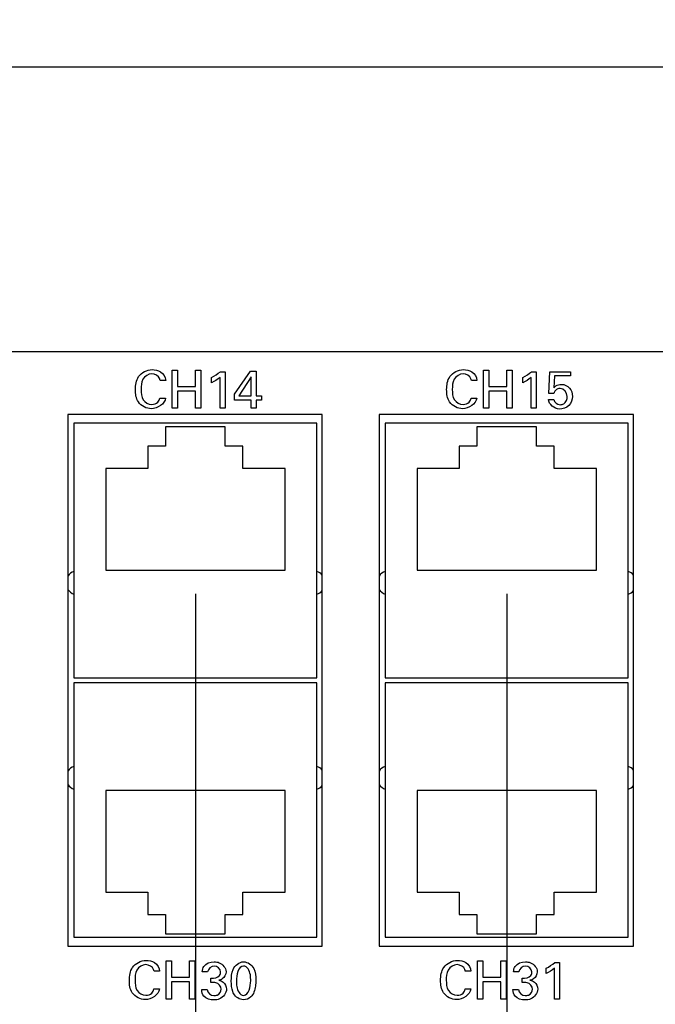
# Model space of a CAD drawing. Header units: inches. Extents: x 0 to 34, y 0 to 22.
# Tile 26 of 54: x 17.9 to 19.6, y 5.9 to 8.5. Entities that reach past the tile are written whole.
import ezdxf

# ---------------------------------------------------------------- set-up
doc = ezdxf.new("R2010")
doc.units = ezdxf.units.IN
doc.header["$LTSCALE"] = 1.87
doc.header["$MEASUREMENT"] = 0
doc.layers.get('0').update_dxf_attribs({"linetype": 'CONTINUOUS'})
doc.layers.add('02___PRT_ALL_AXES', color=7, linetype='CONTINUOUS')
doc.layers.add('DIMENSIONS', color=7, linetype='CONTINUOUS')
doc.styles.get("Standard").update_dxf_attribs({"font": 'txt', "width": 0.8})
doc.dimstyles.new('DIMSTYLE_1', dxfattribs={"dimtxt": 0.125, "dimasz": 0.18, "dimexe": 0.125, "dimexo": 0.0625, "dimgap": 0.0625, "dimtad": 0, "dimtih": 1, "dimtoh": 1, "dimdec": 3, "dimzin": 4, "dimdsep": 46, "dimtxsty": 'STANDARD', "dimblk": '_FILLED', "dimblk1": '_FILLED', "dimblk2": '_FILLED', "dimcen": 0.09, "dimadec": 0, "dimazin": 0, "dimtp": 0.001, "dimtm": 0.001, "dimtfac": 1, "dimtdec": 3, "dimtofl": 0, "dimtmove": 0, "dimatfit": 3, "dimldrblk": '_FILLED', "dimfxl": 1, "dimtolj": 1, "dimtzin": 4, "dimarcsym": 0})
doc.dimstyles.new('DIMSTYLE_2', dxfattribs={"dimtxt": 0.125, "dimasz": 0.18, "dimexe": 0.125, "dimexo": 0.0625, "dimgap": 0.03125, "dimtad": 0, "dimtih": 1, "dimtoh": 1, "dimdec": 3, "dimzin": 4, "dimdsep": 46, "dimtxsty": 'STANDARD', "dimblk": '_FILLED', "dimblk1": '_FILLED', "dimblk2": '_FILLED', "dimcen": 0.09, "dimadec": 0, "dimazin": 0, "dimtp": 0.001, "dimtm": 0.001, "dimtfac": 1, "dimtdec": 3, "dimtofl": 0, "dimtmove": 0, "dimatfit": 3, "dimldrblk": '_FILLED', "dimfxl": 1, "dimtolj": 1, "dimtzin": 4, "dimarcsym": 0})

# ---------------------------------------------------------------- blocks, each defined once
blk = doc.blocks.new('_FILLED')
at = {"color": 0, "linetype": 'BYBLOCK'}
blk.add_solid([(0, 0), (-1, 0.174), (-1, -0.174)], dxfattribs=at)
blk = doc.blocks.new('*D11')
at = {"layer": 'DIMENSIONS', "color": 2, "linetype": 'CONTINUOUS'}
for p, q in [((3.0744, 6.8026), (3.0744, 8.4801)), ((22.0744, 6.8026), (22.0744, 8.4801)), ((3.0744, 8.3551), (11.6994, 8.3551)), ((22.0744, 8.3551), (13.4494, 8.3551))]:
    blk.add_line(p, q, dxfattribs=at)
at = {"layer": 'DIMENSIONS', "color": 2, "linetype": 'CONTINUOUS', "xscale": 0.18, "yscale": 0.18, "zscale": 0.18, "rotation": 180}
blk.add_blockref('_FILLED', (3.0744, 8.3551), dxfattribs=at)
at = {"layer": 'DIMENSIONS', "color": 2, "linetype": 'CONTINUOUS', "xscale": 0.18, "yscale": 0.18, "zscale": 0.18}
blk.add_blockref('_FILLED', (22.0744, 8.3551), dxfattribs=at)
at = {"layer": 'DIMENSIONS', "color": 2, "linetype": 'CONTINUOUS', "insert": (12.5744, 8.4176), "char_height": 0.125, "width": 1.625, "attachment_point": 2, "line_spacing_factor": 0.9}
blk.add_mtext('(19.000{\\Ftxt.shx;\\W1.000000;\\H0.125000; }[482.6])', dxfattribs=at)
blk = doc.blocks.new('*D31')
at = {"layer": 'DIMENSIONS', "color": 2, "linetype": 'CONTINUOUS'}
blk.add_line((18.3854, 6.9676), (18.3854, 5.1876), dxfattribs=at)
at = {"layer": 'DIMENSIONS', "color": 2, "linetype": 'CONTINUOUS', "insert": (18.3229, 5.1251), "char_height": 0.125, "width": 1.725, "attachment_point": 3, "rotation": 90, "line_spacing_factor": 0.9}
blk.add_mtext('2X 15.311{\\Ftxt.shx;\\W1.000000;\\H0.125000; }[388.9]', dxfattribs=at)
blk = doc.blocks.new('*D32')
at = {"layer": 'DIMENSIONS', "color": 2, "linetype": 'CONTINUOUS'}
blk.add_line((19.2054, 6.9676), (19.2054, 5.1876), dxfattribs=at)
at = {"layer": 'DIMENSIONS', "color": 2, "linetype": 'CONTINUOUS', "insert": (19.1429, 5.1251), "char_height": 0.125, "width": 1.825, "attachment_point": 3, "rotation": 90, "line_spacing_factor": 0.9}
blk.add_mtext('2X 16.131{\\Ftxt.shx;\\W1.000000;\\H0.125000; }[409.73]', dxfattribs=at)
blk = doc.blocks.new('*D35')
at = {"layer": 'DIMENSIONS', "color": 2, "linetype": 'CONTINUOUS'}
blk.add_line((22.0744, 6.0001), (22.0744, 5.1876), dxfattribs=at)
at = {"layer": 'DIMENSIONS', "color": 2, "linetype": 'CONTINUOUS', "insert": (22.0119, 5.1251), "char_height": 0.125, "width": 1.425, "attachment_point": 3, "rotation": 90, "line_spacing_factor": 0.9}
blk.add_mtext('19.000{\\Ftxt.shx;\\W1.000000;\\H0.125000; }[482.6]', dxfattribs=at)

msp = doc.modelspace()

# ---------------------------------------------------------------- linework, layer by layer
at = {"color": 7, "linetype": 'CONTINUOUS'}
for p, q in [((21.8869, 7.6051), (3.2619, 7.6051)), ((18.7194, 7.4401), (18.0494, 7.4401)), ((18.0494, 7.4401), (18.0494, 6.0401)), ((18.7194, 6.0401), (18.7194, 7.4401)), ((19.5394, 7.4401), (18.8694, 7.4401)), ((18.8694, 7.4401), (18.8694, 6.0401)), ((19.5394, 6.0401), (19.5394, 7.4401)), ((18.7055, 7.4171), (18.0653, 7.4171)), ((18.0653, 7.4171), (18.0653, 6.747)), ((18.4641, 7.408), (18.3067, 7.408)), ((18.3067, 7.408), (18.3067, 7.3568)), ((18.4641, 7.3568), (18.4641, 7.408)), ((18.7055, 6.747), (18.7055, 7.4171)), ((19.5255, 7.4171), (18.8853, 7.4171)), ((18.8853, 7.4171), (18.8853, 6.747)), ((19.2841, 7.408), (19.1267, 7.408)), ((19.1267, 7.408), (19.1267, 7.3568)), ((19.2841, 7.3568), (19.2841, 7.408)), ((19.5255, 6.747), (19.5255, 7.4171)), ((18.3067, 7.3568), (18.2604, 7.3568)), ((18.2604, 7.3568), (18.2604, 7.2978)), ((18.5104, 7.3568), (18.4641, 7.3568)), ((18.5104, 7.2978), (18.5104, 7.3568)), ((19.1267, 7.3568), (19.0804, 7.3568)), ((19.0804, 7.3568), (19.0804, 7.2978)), ((19.3304, 7.3568), (19.2841, 7.3568)), ((19.3304, 7.2978), (19.3304, 7.3568)), ((18.2604, 7.2978), (18.1492, 7.2978)), ((18.1492, 7.2978), (18.1492, 7.0301)), ((18.6216, 7.2978), (18.5104, 7.2978)), ((18.6216, 7.0301), (18.6216, 7.2978)), ((19.0804, 7.2978), (18.9692, 7.2978)), ((18.9692, 7.2978), (18.9692, 7.0301)), ((19.4416, 7.2978), (19.3304, 7.2978)), ((19.4416, 7.0301), (19.4416, 7.2978)), ((18.1492, 7.0301), (18.6216, 7.0301)), ((18.9692, 7.0301), (19.4416, 7.0301)), ((18.0653, 6.747), (18.7055, 6.747)), ((18.8853, 6.747), (19.5255, 6.747)), ((18.7055, 6.7333), (18.0653, 6.7333)), ((18.0653, 6.7333), (18.0653, 6.0632)), ((18.7055, 6.0632), (18.7055, 6.7333)), ((19.5255, 6.7333), (18.8853, 6.7333)), ((18.8853, 6.7333), (18.8853, 6.0632)), ((19.5255, 6.0632), (19.5255, 6.7333)), ((18.6216, 6.4502), (18.1492, 6.4502)), ((18.1492, 6.4502), (18.1492, 6.1825)), ((18.6216, 6.1825), (18.6216, 6.4502)), ((19.4416, 6.4502), (18.9692, 6.4502)), ((18.9692, 6.4502), (18.9692, 6.1825)), ((19.4416, 6.1825), (19.4416, 6.4502)), ((18.1492, 6.1825), (18.2604, 6.1825)), ((18.2604, 6.1825), (18.2604, 6.1235)), ((18.5104, 6.1825), (18.6216, 6.1825)), ((18.5104, 6.1235), (18.5104, 6.1825)), ((18.9692, 6.1825), (19.0804, 6.1825)), ((19.0804, 6.1825), (19.0804, 6.1235)), ((19.3304, 6.1825), (19.4416, 6.1825)), ((19.3304, 6.1235), (19.3304, 6.1825)), ((18.2604, 6.1235), (18.3067, 6.1235)), ((18.3067, 6.1235), (18.3067, 6.0723)), ((18.4641, 6.1235), (18.5104, 6.1235)), ((18.4641, 6.0723), (18.4641, 6.1235)), ((19.0804, 6.1235), (19.1267, 6.1235)), ((19.1267, 6.1235), (19.1267, 6.0723)), ((19.2841, 6.1235), (19.3304, 6.1235)), ((19.2841, 6.0723), (19.2841, 6.1235)), ((18.3067, 6.0723), (18.4641, 6.0723)), ((19.1267, 6.0723), (19.2841, 6.0723)), ((18.0653, 6.0632), (18.7055, 6.0632)), ((18.8853, 6.0632), (19.5255, 6.0632)), ((18.0494, 6.0401), (18.7194, 6.0401)), ((18.8694, 6.0401), (19.5394, 6.0401))]:
    msp.add_line(p, q, dxfattribs=at)
at = {"color": 40, "linetype": 'CONTINUOUS'}
for p, q in [((18.3245, 7.5571), (18.3384, 7.5571)), ((18.3245, 7.4569), (18.3245, 7.5571)), ((18.3384, 7.5571), (18.3384, 7.5141)), ((18.386, 7.5571), (18.3999, 7.5571)), ((18.386, 7.5141), (18.386, 7.5571)), ((18.3999, 7.5571), (18.3999, 7.4569)), ((18.4512, 7.553), (18.4635, 7.553)), ((18.4635, 7.553), (18.4635, 7.4569)), ((18.4888, 7.4942), (18.5305, 7.5542)), ((18.5305, 7.5542), (18.5455, 7.5542)), ((18.5455, 7.5542), (18.5455, 7.489)), ((19.1445, 7.5571), (19.1584, 7.5571)), ((19.1445, 7.4569), (19.1445, 7.5571)), ((19.1584, 7.5571), (19.1584, 7.5141)), ((19.206, 7.5571), (19.2199, 7.5571)), ((19.206, 7.5141), (19.206, 7.5571)), ((19.2199, 7.5571), (19.2199, 7.4569)), ((19.2712, 7.553), (19.2835, 7.553)), ((19.2835, 7.553), (19.2835, 7.4569)), ((19.3168, 7.4958), (19.3192, 7.553)), ((19.3192, 7.553), (19.3733, 7.553)), ((19.3733, 7.553), (19.3733, 7.5417)), ((18.3071, 7.53), (18.2923, 7.53)), ((18.4279, 7.5239), (18.4279, 7.5378)), ((18.4502, 7.4569), (18.4502, 7.5378)), ((18.5326, 7.5396), (18.4994, 7.489)), ((18.5326, 7.489), (18.5326, 7.5396)), ((19.1271, 7.53), (19.1123, 7.53)), ((19.2479, 7.5239), (19.2479, 7.5378)), ((19.2702, 7.4569), (19.2702, 7.5378)), ((19.3312, 7.5417), (19.3294, 7.5106)), ((19.3733, 7.5417), (19.3312, 7.5417)), ((18.3384, 7.5141), (18.386, 7.5141)), ((18.386, 7.5021), (18.3384, 7.5021)), ((18.3384, 7.5021), (18.3384, 7.4569)), ((18.386, 7.4569), (18.386, 7.5021)), ((19.1584, 7.5141), (19.206, 7.5141)), ((19.206, 7.5021), (19.1584, 7.5021)), ((19.1584, 7.5021), (19.1584, 7.4569)), ((19.206, 7.4569), (19.206, 7.5021)), ((19.3294, 7.4958), (19.3168, 7.4958)), ((18.2916, 7.4833), (18.3069, 7.4833)), ((18.4888, 7.4777), (18.4888, 7.4942)), ((18.5322, 7.4777), (18.4888, 7.4777)), ((18.4994, 7.489), (18.5326, 7.489)), ((18.5322, 7.4569), (18.5322, 7.4777)), ((18.5455, 7.489), (18.5595, 7.489)), ((18.5595, 7.4777), (18.5455, 7.4777)), ((18.5455, 7.4777), (18.5455, 7.4569)), ((18.5595, 7.489), (18.5595, 7.4777)), ((19.1116, 7.4833), (19.1269, 7.4833)), ((19.3155, 7.4797), (19.3299, 7.4797)), ((18.3384, 7.4569), (18.3245, 7.4569)), ((18.3999, 7.4569), (18.386, 7.4569)), ((18.4635, 7.4569), (18.4502, 7.4569)), ((18.5455, 7.4569), (18.5322, 7.4569)), ((19.1584, 7.4569), (19.1445, 7.4569)), ((19.2199, 7.4569), (19.206, 7.4569)), ((19.2835, 7.4569), (19.2702, 7.4569)), ((18.3086, 6.0009), (18.3225, 6.0009)), ((18.3086, 5.9007), (18.3086, 6.0009)), ((18.3225, 6.0009), (18.3225, 5.9579)), ((18.3701, 6.0009), (18.384, 6.0009)), ((18.3701, 5.9579), (18.3701, 6.0009)), ((18.384, 6.0009), (18.384, 5.9007)), ((19.1286, 6.0009), (19.1425, 6.0009)), ((19.1286, 5.9007), (19.1286, 6.0009)), ((19.1425, 6.0009), (19.1425, 5.9579)), ((19.1901, 6.0009), (19.204, 6.0009)), ((19.1901, 5.9579), (19.1901, 6.0009)), ((19.204, 6.0009), (19.204, 5.9007)), ((19.3325, 5.9968), (19.3449, 5.9968)), ((19.3449, 5.9968), (19.3449, 5.9007)), ((18.2912, 5.9739), (18.2764, 5.9739)), ((18.4175, 5.9723), (18.4035, 5.9723)), ((19.1112, 5.9739), (19.0964, 5.9739)), ((19.2375, 5.9723), (19.2235, 5.9723)), ((19.3092, 5.9678), (19.3092, 5.9816)), ((19.3315, 5.9007), (19.3315, 5.9816)), ((18.3225, 5.9579), (18.3701, 5.9579)), ((18.3701, 5.946), (18.3225, 5.946)), ((18.3225, 5.946), (18.3225, 5.9007)), ((18.3701, 5.9007), (18.3701, 5.946)), ((18.4263, 5.9444), (18.4263, 5.9557)), ((19.1425, 5.9579), (19.1901, 5.9579)), ((19.1901, 5.946), (19.1425, 5.946)), ((19.1425, 5.946), (19.1425, 5.9007)), ((19.1901, 5.9007), (19.1901, 5.946)), ((19.2463, 5.9444), (19.2463, 5.9557)), ((18.2757, 5.9271), (18.2909, 5.9271)), ((18.402, 5.9254), (18.4167, 5.9254)), ((19.0957, 5.9271), (19.1109, 5.9271)), ((19.222, 5.9254), (19.2367, 5.9254)), ((18.3225, 5.9007), (18.3086, 5.9007)), ((18.384, 5.9007), (18.3701, 5.9007)), ((19.1425, 5.9007), (19.1286, 5.9007)), ((19.204, 5.9007), (19.1901, 5.9007)), ((19.3449, 5.9007), (19.3315, 5.9007))]:
    msp.add_line(p, q, dxfattribs=at)
for points, knots in [([(18.2273, 7.5059), (18.2273, 7.5177), (18.2309, 7.5446), (18.2579, 7.5585), (18.2712, 7.5585)], [0, 0, 0, 0, 0.469777, 1, 1, 1, 1]), ([(18.2706, 7.5474), (18.2615, 7.5474), (18.2428, 7.5346), (18.2422, 7.5152), (18.2422, 7.506)], [0, 0, 0, 0, 0.499794, 1, 1, 1, 1]), ([(18.2923, 7.53), (18.2921, 7.5315), (18.2905, 7.541), (18.2788, 7.5474), (18.2706, 7.5474)], [0, 0, 0, 0, 0.148134, 1, 1, 1, 1]), ([(18.2712, 7.5585), (18.279, 7.5585), (18.2966, 7.5558), (18.3064, 7.5388), (18.3071, 7.53)], [0, 0, 0, 0, 0.469137, 1, 1, 1, 1]), ([(19.0473, 7.5059), (19.0473, 7.5177), (19.0509, 7.5446), (19.0779, 7.5585), (19.0912, 7.5585)], [0, 0, 0, 0, 0.469743, 1, 1, 1, 1]), ([(19.0906, 7.5474), (19.0815, 7.5474), (19.0628, 7.5346), (19.0622, 7.5152), (19.0622, 7.506)], [0, 0, 0, 0, 0.499803, 1, 1, 1, 1]), ([(19.1123, 7.53), (19.1121, 7.5315), (19.1105, 7.541), (19.0988, 7.5474), (19.0906, 7.5474)], [0, 0, 0, 0, 0.148076, 1, 1, 1, 1]), ([(19.0912, 7.5585), (19.099, 7.5585), (19.1166, 7.5558), (19.1264, 7.5388), (19.1271, 7.53)], [0, 0, 0, 0, 0.469019, 1, 1, 1, 1]), ([(18.2694, 7.4554), (18.2565, 7.4554), (18.2304, 7.4688), (18.2273, 7.4947), (18.2273, 7.5059)], [0, 0, 0, 0, 0.536086, 1, 1, 1, 1]), ([(18.2422, 7.506), (18.2422, 7.4969), (18.243, 7.4775), (18.2618, 7.4667), (18.2705, 7.4667)], [0, 0, 0, 0, 0.51227, 1, 1, 1, 1]), ([(19.0894, 7.4554), (19.0765, 7.4554), (19.0504, 7.4688), (19.0473, 7.4947), (19.0473, 7.5059)], [0, 0, 0, 0, 0.536121, 1, 1, 1, 1]), ([(19.0622, 7.506), (19.0622, 7.4969), (19.063, 7.4775), (19.0818, 7.4667), (19.0905, 7.4667)], [0, 0, 0, 0, 0.51227, 1, 1, 1, 1]), ([(19.3294, 7.5106), (19.3329, 7.5142), (19.3395, 7.5186), (19.3471, 7.5195), (19.3497, 7.5195)], [0, 0, 0, 0, 0.664929, 1, 1, 1, 1]), ([(19.3497, 7.5195), (19.3575, 7.5195), (19.3743, 7.5125), (19.3784, 7.4956), (19.3784, 7.4879)], [0, 0, 0, 0, 0.505387, 1, 1, 1, 1]), ([(19.3784, 7.4879), (19.3784, 7.4794), (19.3719, 7.4607), (19.353, 7.4547), (19.3441, 7.4547)], [0, 0, 0, 0, 0.487261, 1, 1, 1, 1]), ([(19.3459, 7.4661), (19.3494, 7.4661), (19.3606, 7.4683), (19.3649, 7.481), (19.3649, 7.4881)], [0, 0, 0, 0, 0.325984, 1, 1, 1, 1]), ([(18.2114, 5.9497), (18.2114, 5.9615), (18.215, 5.9885), (18.242, 6.0023), (18.2553, 6.0023)], [0, 0, 0, 0, 0.46974, 1, 1, 1, 1]), ([(18.2547, 5.9912), (18.2456, 5.9912), (18.2269, 5.9784), (18.2263, 5.959), (18.2263, 5.9499)], [0, 0, 0, 0, 0.499793, 1, 1, 1, 1]), ([(18.2764, 5.9739), (18.2761, 5.9753), (18.2746, 5.9849), (18.2629, 5.9912), (18.2547, 5.9912)], [0, 0, 0, 0, 0.148068, 1, 1, 1, 1]), ([(18.2553, 6.0023), (18.263, 6.0023), (18.2807, 5.9996), (18.2905, 5.9826), (18.2912, 5.9739)], [0, 0, 0, 0, 0.469028, 1, 1, 1, 1]), ([(18.4035, 5.9723), (18.4037, 5.9773), (18.4073, 5.9928), (18.4247, 5.9986), (18.4346, 5.9986)], [0, 0, 0, 0, 0.333035, 1, 1, 1, 1]), ([(18.4346, 5.9986), (18.4392, 5.9986), (18.4539, 5.9973), (18.466, 5.9825), (18.466, 5.9726)], [0, 0, 0, 0, 0.319797, 1, 1, 1, 1]), ([(18.48, 5.9476), (18.48, 5.9581), (18.4798, 5.9805), (18.5008, 5.9987), (18.5122, 5.9987)], [0, 0, 0, 0, 0.477869, 1, 1, 1, 1]), ([(18.5122, 5.9987), (18.5229, 5.9987), (18.5443, 5.9829), (18.5444, 5.9604), (18.5444, 5.9499)], [0, 0, 0, 0, 0.504055, 1, 1, 1, 1]), ([(19.0314, 5.9497), (19.0314, 5.9615), (19.035, 5.9885), (19.062, 6.0023), (19.0753, 6.0023)], [0, 0, 0, 0, 0.469778, 1, 1, 1, 1]), ([(19.0747, 5.9912), (19.0656, 5.9912), (19.0469, 5.9784), (19.0463, 5.959), (19.0463, 5.9499)], [0, 0, 0, 0, 0.499802, 1, 1, 1, 1]), ([(19.0964, 5.9739), (19.0961, 5.9753), (19.0946, 5.9849), (19.0829, 5.9912), (19.0747, 5.9912)], [0, 0, 0, 0, 0.14814, 1, 1, 1, 1]), ([(19.0753, 6.0023), (19.083, 6.0023), (19.1007, 5.9996), (19.1105, 5.9826), (19.1112, 5.9739)], [0, 0, 0, 0, 0.469142, 1, 1, 1, 1]), ([(19.2235, 5.9723), (19.2237, 5.9773), (19.2273, 5.9928), (19.2447, 5.9986), (19.2546, 5.9986)], [0, 0, 0, 0, 0.333034, 1, 1, 1, 1]), ([(19.2546, 5.9986), (19.2592, 5.9986), (19.2739, 5.9973), (19.286, 5.9825), (19.286, 5.9726)], [0, 0, 0, 0, 0.319904, 1, 1, 1, 1]), ([(18.4263, 5.9557), (18.4343, 5.955), (18.4489, 5.9571), (18.4519, 5.9691), (18.4519, 5.9723)], [0, 0, 0, 0, 0.714499, 1, 1, 1, 1]), ([(18.466, 5.9726), (18.466, 5.9655), (18.4601, 5.9543), (18.4501, 5.9507), (18.4468, 5.95)], [0, 0, 0, 0, 0.679657, 1, 1, 1, 1]), ([(18.531, 5.9486), (18.531, 5.9539), (18.5315, 5.9678), (18.5221, 5.9876), (18.5124, 5.9876)], [0, 0, 0, 0, 0.351726, 1, 1, 1, 1]), ([(19.2463, 5.9557), (19.2543, 5.955), (19.2689, 5.9571), (19.2719, 5.9691), (19.2719, 5.9723)], [0, 0, 0, 0, 0.714588, 1, 1, 1, 1]), ([(19.286, 5.9726), (19.286, 5.9655), (19.2801, 5.9543), (19.27, 5.9507), (19.2668, 5.95)], [0, 0, 0, 0, 0.679391, 1, 1, 1, 1]), ([(18.2535, 5.8992), (18.2406, 5.8992), (18.2145, 5.9126), (18.2114, 5.9386), (18.2114, 5.9497)], [0, 0, 0, 0, 0.536129, 1, 1, 1, 1]), ([(18.2263, 5.9499), (18.2263, 5.9408), (18.2271, 5.9213), (18.2459, 5.9106), (18.2546, 5.9106)], [0, 0, 0, 0, 0.512271, 1, 1, 1, 1]), ([(18.4468, 5.95), (18.451, 5.9494), (18.4622, 5.9458), (18.4673, 5.9336), (18.4673, 5.9267)], [0, 0, 0, 0, 0.381664, 1, 1, 1, 1]), ([(18.4863, 5.9147), (18.4854, 5.9165), (18.4809, 5.9268), (18.48, 5.9384), (18.48, 5.9476)], [0, 0, 0, 0, 0.175126, 1, 1, 1, 1]), ([(18.4933, 5.9483), (18.4933, 5.9433), (18.493, 5.9296), (18.5024, 5.9103), (18.5121, 5.9103)], [0, 0, 0, 0, 0.339346, 1, 1, 1, 1]), ([(18.5444, 5.9499), (18.5444, 5.9448), (18.5439, 5.9295), (18.5387, 5.9132), (18.5311, 5.9061)], [0, 0, 0, 0, 0.330146, 1, 1, 1, 1]), ([(19.0735, 5.8992), (19.0606, 5.8992), (19.0345, 5.9126), (19.0314, 5.9386), (19.0314, 5.9497)], [0, 0, 0, 0, 0.536091, 1, 1, 1, 1]), ([(19.0463, 5.9499), (19.0463, 5.9408), (19.0471, 5.9213), (19.0659, 5.9106), (19.0746, 5.9106)], [0, 0, 0, 0, 0.512276, 1, 1, 1, 1]), ([(19.2668, 5.95), (19.271, 5.9494), (19.2822, 5.9458), (19.2873, 5.9336), (19.2873, 5.9267)], [0, 0, 0, 0, 0.381874, 1, 1, 1, 1]), ([(18.4673, 5.9267), (18.4673, 5.9161), (18.4547, 5.9001), (18.439, 5.8984), (18.434, 5.8984)], [0, 0, 0, 0, 0.681923, 1, 1, 1, 1]), ([(18.4343, 5.9097), (18.4372, 5.9097), (18.4466, 5.9106), (18.4535, 5.9205), (18.4535, 5.9268)], [0, 0, 0, 0, 0.31891, 1, 1, 1, 1]), ([(19.2873, 5.9267), (19.2873, 5.9161), (19.2747, 5.9001), (19.259, 5.8984), (19.254, 5.8984)], [0, 0, 0, 0, 0.681939, 1, 1, 1, 1]), ([(19.2543, 5.9097), (19.2572, 5.9097), (19.2667, 5.9106), (19.2735, 5.9205), (19.2735, 5.9268)], [0, 0, 0, 0, 0.31877, 1, 1, 1, 1])]:
    msp.add_open_spline(points, degree=3, knots=knots, dxfattribs=at)
for points in [[(18.4279, 7.5378), (18.4361, 7.5421), (18.4441, 7.547), (18.4512, 7.553)], [(19.2479, 7.5378), (19.2561, 7.5421), (19.2641, 7.547), (19.2712, 7.553)], [(18.4502, 7.5378), (18.4435, 7.5322), (18.4358, 7.5277), (18.4279, 7.5239)], [(19.2702, 7.5378), (19.2635, 7.5322), (19.2558, 7.5277), (19.2479, 7.5239)], [(19.3338, 7.5038), (19.3317, 7.5016), (19.3303, 7.4987), (19.3294, 7.4958)], [(19.3467, 7.5088), (19.3421, 7.5088), (19.3371, 7.5071), (19.3338, 7.5038)], [(19.3649, 7.4881), (19.3649, 7.4973), (19.3559, 7.5088), (19.3467, 7.5088)], [(18.3069, 7.4833), (18.3052, 7.4678), (18.285, 7.4554), (18.2694, 7.4554)], [(18.2705, 7.4667), (18.2763, 7.4667), (18.2827, 7.4686), (18.2867, 7.4727)], [(18.2867, 7.4727), (18.2894, 7.4756), (18.2909, 7.4795), (18.2916, 7.4833)], [(19.1269, 7.4833), (19.1252, 7.4678), (19.105, 7.4554), (19.0894, 7.4554)], [(19.0905, 7.4667), (19.0963, 7.4667), (19.1027, 7.4686), (19.1067, 7.4727)], [(19.1067, 7.4727), (19.1094, 7.4756), (19.1109, 7.4795), (19.1116, 7.4833)], [(19.3441, 7.4547), (19.3314, 7.4547), (19.3161, 7.467), (19.3155, 7.4797)], [(19.3299, 7.4797), (19.3301, 7.4727), (19.3389, 7.4661), (19.3459, 7.4661)], [(19.3092, 5.9816), (19.3174, 5.9859), (19.3254, 5.9908), (19.3325, 5.9968)], [(18.435, 5.9875), (18.4273, 5.9875), (18.4183, 5.98), (18.4175, 5.9723)], [(18.4519, 5.9723), (18.4519, 5.9799), (18.4426, 5.9875), (18.435, 5.9875)], [(18.5124, 5.9876), (18.4978, 5.9876), (18.4933, 5.9629), (18.4933, 5.9483)], [(19.255, 5.9875), (19.2473, 5.9875), (19.2383, 5.98), (19.2375, 5.9723)], [(19.2719, 5.9723), (19.2719, 5.9799), (19.2626, 5.9875), (19.255, 5.9875)], [(19.3315, 5.9816), (19.3248, 5.976), (19.3171, 5.9715), (19.3092, 5.9678)], [(18.4396, 5.9437), (18.4352, 5.9446), (18.4307, 5.9446), (18.4263, 5.9444)], [(18.4535, 5.9268), (18.4535, 5.9341), (18.4467, 5.9422), (18.4396, 5.9437)], [(18.5121, 5.9103), (18.5263, 5.9103), (18.531, 5.9344), (18.531, 5.9486)], [(19.2596, 5.9437), (19.2552, 5.9446), (19.2507, 5.9446), (19.2463, 5.9444)], [(19.2735, 5.9268), (19.2735, 5.9341), (19.2667, 5.9422), (19.2596, 5.9437)], [(18.2909, 5.9271), (18.2893, 5.9116), (18.269, 5.8992), (18.2535, 5.8992)], [(18.2546, 5.9106), (18.2603, 5.9106), (18.2668, 5.9124), (18.2708, 5.9165)], [(18.2708, 5.9165), (18.2735, 5.9194), (18.275, 5.9233), (18.2757, 5.9271)], [(18.4077, 5.9084), (18.4037, 5.9128), (18.4022, 5.9194), (18.402, 5.9254)], [(18.4167, 5.9254), (18.4165, 5.9176), (18.4264, 5.9097), (18.4343, 5.9097)], [(18.5119, 5.8988), (18.5019, 5.8988), (18.4907, 5.9057), (18.4863, 5.9147)], [(19.1109, 5.9271), (19.1093, 5.9116), (19.089, 5.8992), (19.0735, 5.8992)], [(19.0746, 5.9106), (19.0803, 5.9106), (19.0868, 5.9124), (19.0908, 5.9165)], [(19.0908, 5.9165), (19.0934, 5.9194), (19.095, 5.9233), (19.0957, 5.9271)], [(19.2276, 5.9084), (19.2237, 5.9128), (19.2222, 5.9194), (19.222, 5.9254)], [(19.2367, 5.9254), (19.2366, 5.9176), (19.2464, 5.9097), (19.2543, 5.9097)], [(18.434, 5.8984), (18.4246, 5.8984), (18.4138, 5.9012), (18.4077, 5.9084)], [(18.5311, 5.9061), (18.5261, 5.9014), (18.5188, 5.8988), (18.5119, 5.8988)], [(19.254, 5.8984), (19.2446, 5.8984), (19.2338, 5.9012), (19.2276, 5.9084)]]:
    msp.add_open_spline(points, degree=3, dxfattribs=at)
at = {"layer": '02___PRT_ALL_AXES', "color": 7, "linetype": 'CONTINUOUS'}
for centre, start, end in [((18.0754, 6.997), 108.5873, 146.1245), ((18.6954, 6.997), 40.1451, 71.4127), ((18.8954, 6.997), 108.5873, 146.1245), ((19.5154, 6.997), 40.1451, 71.4127), ((18.0754, 6.997), 213.8755, 251.4127), ((18.6954, 6.997), 288.5873, 319.8549), ((18.8954, 6.997), 213.8755, 251.4127), ((19.5154, 6.997), 288.5873, 319.8549), ((18.0754, 6.4833), 108.5873, 146.1245), ((18.6954, 6.4833), 40.1451, 71.4127), ((18.8954, 6.4833), 108.5873, 146.1245), ((19.5154, 6.4833), 40.1451, 71.4127), ((18.0754, 6.4833), 213.8755, 251.4127), ((18.6954, 6.4833), 288.5873, 319.8549), ((18.8954, 6.4833), 213.8755, 251.4127), ((19.5154, 6.4833), 288.5873, 319.8549)]:
    msp.add_arc(centre, 0.0315, start, end, dxfattribs=at)

# ---------------------------------------------------------------- dimensions: what is measured, and where the dimension line sits
at = {"layer": 'DIMENSIONS', "color": 2, "linetype": 'CONTINUOUS'}
dim = msp.add_linear_dim(base=(22.0744, 8.3551), p1=(3.0744, 6.7401), p2=(22.0744, 6.7401), text='(<>)', dimstyle='DIMSTYLE_1', dxfattribs=at)
dim.commit()
dim.dimension.update_dxf_attribs({"geometry": '*D11', "text_midpoint": (12.5744, 8.3551), "dimtype": 160})
for feature_location, picture, middle in [((18.3854, 6.9676), '*D31', (18.3854, 4.2626)), ((19.2054, 6.9676), '*D32', (19.2054, 4.2126))]:
    dim = msp.add_ordinate_dim(feature_location=feature_location, offset=(0, -1.7799), dtype=1, origin=(3.0744, 7.0301), text='2X <>', dimstyle='DIMSTYLE_2', dxfattribs=at)
    dim.commit()
    dim.dimension.update_dxf_attribs({"geometry": picture, "text_midpoint": middle})
dim = msp.add_ordinate_dim(feature_location=(22.0744, 6.0001), offset=(0, -0.8125), dtype=1, origin=(3.0744, 6.0626), dimstyle='DIMSTYLE_2', dxfattribs=at)
dim.commit()
dim.dimension.update_dxf_attribs({"geometry": '*D35', "text_midpoint": (22.0744, 4.4126)})

doc.saveas('drawing.dxf')
